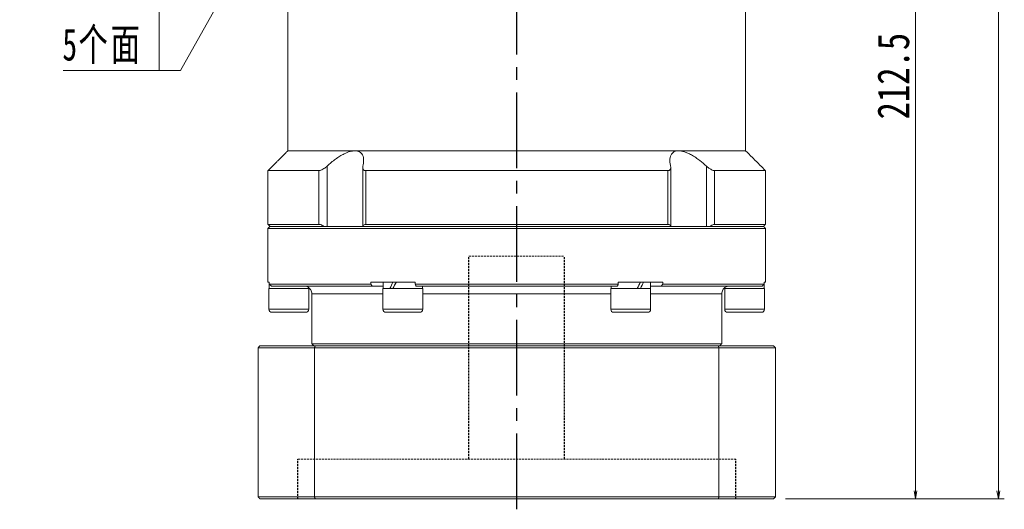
# Model space of a CAD drawing. Header units: millimetres. Extents: x 11 to 930, y 0 to 647.
# Tile 6 of 8: x 503 to 751, y 272 to 396. Entities that reach past the tile are written whole.
import ezdxf

# ---------------------------------------------------------------- set-up
doc = ezdxf.new("R2010")
doc.units = ezdxf.units.MM
doc.linetypes.add('CENTER2', pattern=[28.575, 19.05, -3.175, 3.175, -3.175])
doc.linetypes.add('DASHED', pattern=[0.75, 0.5, -0.25])
doc.layers.add('3中心线层', color=1, linetype='CENTER2')
doc.layers.add('尺寸线层', color=3, linetype='Continuous', lineweight=18)
doc.styles.add('宋体', font='SimSun.ttf', dxfattribs={"width": 0.8})
doc.styles.add('标准', font='SimSun.ttf', dxfattribs={"width": 0.667})
doc.dimstyles.new('A水平标注$0', dxfattribs={"dimtxt": 3.5, "dimasz": 2, "dimexe": 1.5, "dimexo": 3, "dimgap": 1.1, "dimtad": 1, "dimtoh": 1, "dimdec": 4, "dimdsep": 46, "dimtxsty": '宋体', "dimblk": 'OPEN', "dimcen": 3, "dimclrd": 3, "dimclre": 3, "dimclrt": 6, "dimadec": 0, "dimazin": 0, "dimtm": 1e-09, "dimtfac": 1, "dimtdec": 4, "dimtix": 1, "dimtmove": 0, "dimatfit": 3, "dimldrblk": 'OPEN', "dimfxl": 0, "dimlwd": 13, "dimlwe": 13, "dimarcsym": 0})

# ---------------------------------------------------------------- blocks, each defined once
blk = doc.blocks.new('*X6')
at = {"layer": '尺寸线层', "linetype": 'Continuous'}
blk.add_hatch(color=0, dxfattribs=at).paths.add_polyline_path([(31.37, 46.34), (28.29, 38.78), (26.53, 39.77)], flags=0)
at = {"layer": '尺寸线层', "color": 0, "linetype": 'Continuous'}
blk.add_line((31.37, 46.34), (5.4, 0), dxfattribs=at)
at = {"layer": '尺寸线层', "color": 0}
for p, q in [((0, 18.1), (-24.14, 18.1)), ((0, 0), (0, 18.1)), ((5.4, 0), (0, 0)), ((0, 0), (-24.14, 0))]:
    blk.add_line(p, q, dxfattribs=at)
at = {"layer": '尺寸线层', "color": 0, "insert": (-4.05, 1.62), "char_height": 8.1, "width": 40.1721, "attachment_point": 9, "line_spacing_factor": 1.15057, "style": '标准'}
blk.add_mtext('\\T1.1;4-M10\\P5个面', dxfattribs=at)
blk = doc.blocks.new('_Open')
at = {"color": 0, "linetype": 'ByBlock', "lineweight": -2}
for p, q in [((-1, 0.17), (0, 0)), ((-1, -0.17), (0, 0)), ((0, 0), (-1, 0))]:
    blk.add_line(p, q, dxfattribs=at)
blk = doc.blocks.new('*D40')
at = {"color": 3, "lineweight": 13, "transparency": 16777216}
for p, q in [((701.31, 557.58), (750.8, 557.58)), ((749.3, 555.58), (749.3, 277.08)), ((695.81, 275.08), (750.8, 275.08))]:
    blk.add_line(p, q, dxfattribs=at)
at = {"layer": 'Defpoints', "color": 0, "transparency": 16777216}
for p in [(698.31, 557.58), (692.81, 275.08), (749.3, 275.08)]:
    blk.add_point(p, dxfattribs=at)
at = {"color": 3, "lineweight": 13, "transparency": 16777216, "xscale": 2, "yscale": 2, "zscale": 2}
for p, rotation in [((749.3, 557.58), 90), ((749.3, 275.08), 270)]:
    blk.add_blockref('_Open', p, dxfattribs=dict(at, rotation=rotation))
at = {"color": 6, "transparency": 16777216, "insert": (743.8, 416.33), "char_height": 8, "attachment_point": 5, "rotation": 90, "style": '宋体', "bg_fill": 3, "box_fill_scale": 1.1, "bg_fill_color": 256, "bg_fill_true_color": 13158600, "bg_fill_transparency": 0}
blk.add_mtext('282.5', dxfattribs=at)
blk = doc.blocks.new('*D46')
at = {"color": 3, "lineweight": 13, "transparency": 16777216}
for p, q in [((701.31, 487.58), (729.96, 487.58)), ((728.46, 485.58), (728.46, 277.08)), ((695.81, 275.08), (729.96, 275.08))]:
    blk.add_line(p, q, dxfattribs=at)
at = {"layer": 'Defpoints', "color": 0, "transparency": 16777216}
for p in [(698.31, 487.58), (692.81, 275.08), (728.46, 275.08)]:
    blk.add_point(p, dxfattribs=at)
at = {"color": 3, "lineweight": 13, "transparency": 16777216, "xscale": 2, "yscale": 2, "zscale": 2}
for p, rotation in [((728.46, 487.58), 90), ((728.46, 275.08), 270)]:
    blk.add_blockref('_Open', p, dxfattribs=dict(at, rotation=rotation))
at = {"color": 6, "transparency": 16777216, "insert": (722.96, 381.33), "char_height": 8, "attachment_point": 5, "rotation": 90, "style": '宋体', "bg_fill": 3, "box_fill_scale": 1.1, "bg_fill_color": 256, "bg_fill_true_color": 13158600, "bg_fill_transparency": 0}
blk.add_mtext('212.5', dxfattribs=at)

msp = doc.modelspace()

# ---------------------------------------------------------------- linework, layer by layer
at = {"color": 7, "linetype": 'Continuous', "lineweight": 15}
for p, q in [((587.64665, 362.57804), (570.80529, 362.57804)), ((668.96393, 362.57804), (587.64665, 362.57804)), ((685.80529, 362.57804), (668.96393, 362.57804)), ((580.66005, 343.57804), (580.66005, 358.72541)), ((675.95052, 358.72541), (675.95052, 343.57804)), ((578.62128, 357.57804), (565.80529, 357.57804)), ((578.62128, 357.57804), (578.62128, 344.07804)), ((666.22296, 357.57804), (590.38762, 357.57804)), ((590.38762, 344.07804), (590.38762, 357.57804)), ((666.22296, 357.57804), (666.22296, 344.07804)), ((690.80529, 357.57804), (677.98929, 357.57804)), ((677.98929, 344.07804), (677.98929, 357.57804)), ((578.62128, 344.07804), (565.80529, 344.07804)), ((666.22296, 344.07804), (590.38762, 344.07804)), ((690.80529, 344.07804), (677.98929, 344.07804)), ((565.80529, 343.07804), (628.30529, 343.07804)), ((628.30529, 343.57804), (566.30529, 343.57804)), ((566.30529, 343.57804), (579.84266, 343.57804)), ((589.63522, 343.57804), (666.97535, 343.57804)), ((690.30529, 343.57804), (628.30529, 343.57804)), ((628.30529, 343.07804), (690.80529, 343.07804)), ((676.76791, 343.57804), (690.30529, 343.57804)), ((565.80529, 329.57804), (566.13917, 329.57804)), ((566.13917, 329.07804), (566.13917, 329.57804)), ((591.6349, 329.07804), (566.13917, 329.07804)), ((591.6349, 329.57804), (591.6349, 329.07804)), ((591.6349, 329.57804), (602.80956, 329.57804)), ((602.80956, 329.07804), (602.80956, 329.57804)), ((653.80102, 329.07804), (602.80956, 329.07804)), ((653.80102, 329.57804), (653.80102, 329.07804)), ((653.80102, 329.57804), (664.97567, 329.57804)), ((664.97567, 329.07804), (664.97567, 329.57804)), ((690.4714, 329.07804), (664.97567, 329.07804)), ((690.4714, 329.57804), (690.4714, 329.07804)), ((690.4714, 329.57804), (690.80529, 329.57804)), ((571.05529, 327.97804), (566.05529, 327.97804)), ((566.63283, 328.57804), (591.95712, 328.57804)), ((576.05529, 327.97804), (571.05529, 327.97804)), ((576.80529, 326.57804), (594.68029, 326.57804)), ((591.95712, 328.57804), (594.74029, 328.57804)), ((604.01041, 327.97804), (594.68029, 327.97804)), ((602.981, 328.57804), (653.62957, 328.57804)), ((604.68029, 327.97804), (604.01041, 327.97804)), ((604.68029, 326.57804), (651.93029, 326.57804)), ((604.99204, 328.57804), (605.18029, 328.57804)), ((651.43029, 328.57804), (651.61853, 328.57804)), ((661.93029, 327.97804), (651.93029, 327.97804)), ((661.87029, 328.57804), (664.65346, 328.57804)), ((661.93029, 326.57804), (679.80529, 326.57804)), ((664.65346, 328.57804), (689.97774, 328.57804)), ((690.55529, 327.97804), (680.55529, 327.97804)), ((571.05529, 322.72804), (566.05529, 322.72804)), ((566.80529, 321.97804), (571.05529, 321.97804)), ((576.05529, 322.72804), (571.05529, 322.72804)), ((571.05529, 321.97804), (575.30529, 321.97804)), ((604.01041, 322.72804), (594.68029, 322.72804)), ((595.43029, 321.97804), (603.36089, 321.97804)), ((603.36089, 321.97804), (603.93029, 321.97804)), ((604.68029, 322.72804), (604.01041, 322.72804)), ((661.93029, 322.72804), (651.93029, 322.72804)), ((652.68029, 321.97804), (661.18029, 321.97804)), ((690.55529, 322.72804), (680.55529, 322.72804)), ((681.30529, 321.97804), (689.80529, 321.97804)), ((563.30529, 313.07804), (577.49928, 313.07804)), ((563.30529, 313.07804), (563.30529, 275.57804)), ((577.6718, 313.57804), (563.80529, 313.57804)), ((679.80529, 314.07804), (576.80529, 314.07804)), ((577.49928, 313.07804), (679.11129, 313.07804)), ((577.49928, 275.57804), (577.49928, 313.07804)), ((678.93877, 313.57804), (577.6718, 313.57804)), ((679.11129, 313.07804), (679.11129, 275.57804)), ((577.49928, 275.57804), (563.30529, 275.57804)), ((563.80529, 275.07804), (577.6718, 275.07804)), ((679.11129, 275.57804), (577.49928, 275.57804)), ((577.6718, 275.07804), (678.93877, 275.07804))]:
    msp.add_line(p, q, dxfattribs=at)
at = {"color": 6, "linetype": 'DASHED', "lineweight": 15}
for p, q in [((616.30529, 336.07804), (640.30529, 336.07804)), ((573.30529, 285.07804), (683.30529, 285.07804))]:
    msp.add_line(p, q, dxfattribs=at)
at = {"color": 7, "linetype": 'Continuous', "lineweight": 15}
for centre, radius, start, end in [((574.80529, 326.57804), 2, 0, 30.1681269), ((681.80529, 326.57804), 2, 149.8150812, 180), ((566.80529, 322.72804), 0.75, 180, 270), ((575.30529, 322.72804), 0.75, 270, 0), ((595.43029, 322.72804), 0.75, 180, 270), ((603.93029, 322.72804), 0.75, 270, 0), ((652.68029, 322.72804), 0.75, 180, 270), ((661.18029, 322.72804), 0.75, 270, 0), ((681.30529, 322.72804), 0.75, 180, 270), ((689.80529, 322.72804), 0.75, 270, 0)]:
    msp.add_arc(centre, radius, start, end, dxfattribs=at)
at = {"color": 7, "linetype": 'Continuous', "lineweight": 15, "extrusion": (0, 0, -1)}
for centre, major_axis, ratio, start_param, end_param in [((571.05529, 329.57804), (0, 8.55633), 0.577350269, 4.618754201, 4.71238898), ((571.05529, 327.97804), (0, 8.55633), 0.577350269, 4.71238898, 4.837645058), ((599.68029, 329.57804), (4.54557, 8.49348), 0.227735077, 4.403003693, 4.591107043), ((599.68029, 327.97804), (4.54557, 8.49348), 0.227735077, 4.591107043, 4.779210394), ((599.68029, 329.57804), (3.07332, 5.74255), 0.227735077, 4.452374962, 4.591107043), ((656.93029, 329.57804), (4.54557, 8.49348), 0.227735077, 1.44951439, 1.63761774), ((656.93029, 327.97804), (4.54557, 8.49348), 0.227735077, 1.261411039, 1.44951439), ((685.55529, 329.57804), (0, 8.55633), 0.577350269, 1.570796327, 1.758899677), ((656.93029, 327.97804), (3.07332, 5.74255), 0.227735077, 1.310782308, 1.44951439), ((685.55529, 327.97804), (0, 8.55633), 0.577350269, 1.477161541, 1.570796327)]:
    msp.add_ellipse(centre, major_axis=major_axis, ratio=ratio, start_param=start_param, end_param=end_param, dxfattribs=at)
at = {"color": 7, "linetype": 'Continuous', "lineweight": 15}
for points in [[(570.80529, 362.57804), (570.80529, 398.57804)], [(685.80529, 398.57804), (685.80529, 362.57804)], [(565.80529, 357.57804), (570.80529, 362.57804)], [(685.80529, 362.57804), (690.80529, 357.57804)], [(565.80529, 344.07804), (565.80529, 357.57804)], [(589.60098, 343.57804), (589.60098, 358.34794)], [(667.00959, 358.34824), (667.00959, 343.57804)], [(690.80529, 357.57804), (690.80529, 344.07804)], [(566.30529, 343.57804), (565.80529, 344.07804)], [(690.80529, 344.07804), (690.30529, 343.57804)], [(565.80529, 343.07804), (566.30529, 343.57804)], [(565.80529, 329.57804), (565.80529, 343.07804)], [(690.30529, 343.57804), (690.80529, 343.07804)], [(690.80529, 343.07804), (690.80529, 329.57804)], [(566.13917, 329.07804), (566.63283, 328.57804)], [(591.95712, 328.57804), (591.6349, 329.07804)], [(594.74029, 327.97804), (594.74029, 329.57804)], [(602.80956, 329.07804), (602.981, 328.57804)], [(653.62957, 328.57804), (653.80102, 329.07804)], [(661.87029, 329.57804), (661.87029, 327.97804)], [(664.97567, 329.07804), (664.65346, 328.57804)], [(689.97774, 328.57804), (690.4714, 329.07804)], [(566.05529, 322.72804), (566.05529, 327.97804)], [(575.99529, 328.20309), (575.99529, 327.97804)], [(576.05529, 327.97804), (576.05529, 322.72804)], [(576.80529, 314.07804), (576.80529, 326.57804)], [(594.68029, 322.72804), (594.68029, 327.97804)], [(604.62029, 328.57804), (604.62029, 327.97804)], [(604.68029, 327.97804), (604.68029, 322.72804)], [(651.93029, 322.72804), (651.93029, 327.97804)], [(651.99029, 327.97804), (651.99029, 328.57804)], [(661.93029, 327.97804), (661.93029, 322.72804)], [(679.80529, 326.57804), (679.80529, 314.07804)], [(680.55529, 322.72804), (680.55529, 327.97804)], [(680.61529, 327.97804), (680.61529, 328.17043)], [(690.55529, 327.97804), (690.55529, 322.72804)], [(563.30529, 313.07804), (563.80529, 313.57804)], [(577.30529, 313.57804), (576.80529, 314.07804)], [(577.6718, 313.57804), (577.49928, 313.07804)], [(679.11129, 313.07804), (678.93877, 313.57804)], [(679.80529, 314.07804), (679.30529, 313.57804)], [(563.80529, 275.07804), (563.30529, 275.57804)], [(577.49928, 275.57804), (577.6718, 275.07804)], [(678.93877, 275.07804), (679.11129, 275.57804)]]:
    msp.add_open_spline(points, degree=1, dxfattribs=at)
for points, knots in [([(587.64665, 362.57804), (587.24512, 362.53968), (586.41398, 362.46027), (585.08174, 361.90625), (583.85652, 361.21804), (582.36844, 360.21627), (581.34902, 359.32665), (580.66005, 358.72541)], [0, 0, 0, 0, 1.493533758, 3.091577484, 4.322036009, 5.554470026, 8.123989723, 8.123989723, 8.123989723, 8.123989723]), ([(589.65201, 358.72541), (589.70349, 358.95867), (589.80686, 359.42704), (589.8617, 360.14656), (589.8059, 360.87479), (589.59409, 361.51121), (589.24976, 362.00156), (588.83136, 362.32384), (588.32277, 362.51954), (587.91691, 362.5755), (587.67874, 362.57774), (587.64665, 362.57804)], [0, 0, 0, 0, 0.626246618, 1.257495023, 2.032414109, 2.823629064, 3.42820033, 4.048095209, 4.555440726, 5.077036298, 5.158257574, 5.158257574, 5.158257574, 5.158257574]), ([(668.96393, 362.57804), (668.78312, 362.56888), (668.41691, 362.55033), (667.94798, 362.40001), (667.54653, 362.16078), (667.17601, 361.77793), (666.89286, 361.22095), (666.7537, 360.47492), (666.7656, 359.63723), (666.89391, 359.03091), (666.95857, 358.72541)], [0, 0, 0, 0, 0.468845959, 0.949596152, 1.451964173, 1.965089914, 2.734777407, 3.526210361, 4.335728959, 5.157885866, 5.157885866, 5.157885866, 5.157885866]), ([(675.95052, 358.72541), (675.42383, 359.19037), (674.57223, 359.94216), (673.2825, 360.87416), (672.25383, 361.51383), (671.28695, 362.00288), (670.2189, 362.42072), (669.43867, 362.57362), (668.99639, 362.57773), (668.96393, 362.57804)], [0, 0, 0, 0, 1.980910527, 3.202878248, 4.450542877, 5.416537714, 6.381330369, 7.998144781, 8.126222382, 8.126222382, 8.126222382, 8.126222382]), ([(580.66005, 358.72541), (580.4014, 358.5039), (579.97459, 358.13837), (579.3478, 357.775), (578.91187, 357.60336), (578.7071, 357.58552), (578.62128, 357.57804)], [0, 0, 0, 0, 0.923658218, 1.524159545, 2.020218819, 2.378137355, 2.378137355, 2.378137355, 2.378137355]), ([(590.38762, 357.57804), (590.31937, 357.58135), (590.18052, 357.58808), (590.00781, 357.64133), (589.86433, 357.72262), (589.74095, 357.84216), (589.64816, 358.00695), (589.59946, 358.22058), (589.5971, 358.46138), (589.6336, 358.63688), (589.65201, 358.72541)], [0, 0, 0, 0, 0.165195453, 0.336098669, 0.501143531, 0.67031152, 0.899665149, 1.135559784, 1.381616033, 1.632058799, 1.632058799, 1.632058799, 1.632058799]), ([(666.95857, 358.72541), (666.98033, 358.61521), (667.02447, 358.39164), (666.99851, 358.12446), (666.91962, 357.91877), (666.81493, 357.78039), (666.67716, 357.67707), (666.53038, 357.6164), (666.37656, 357.58355), (666.27447, 357.57989), (666.22296, 357.57804)], [0, 0, 0, 0, 0.312581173, 0.634124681, 0.837734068, 1.046108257, 1.214079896, 1.386575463, 1.508153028, 1.631948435, 1.631948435, 1.631948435, 1.631948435]), ([(677.98929, 357.57804), (677.86862, 357.59202), (677.62781, 357.61993), (677.12161, 357.84745), (676.53804, 358.2149), (676.15064, 358.55153), (675.95052, 358.72541)], [0, 0, 0, 0, 0.48914015, 0.976123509, 1.653805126, 2.377879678, 2.377879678, 2.377879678, 2.377879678]), ([(578.62128, 344.07804), (578.74182, 344.06387), (578.98238, 344.03561), (579.42099, 343.8419), (579.70577, 343.6637), (579.84266, 343.57804)], [0, 0, 0, 0, 0.457440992, 0.912864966, 1.334419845, 1.334419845, 1.334419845, 1.334419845]), ([(589.63522, 343.57804), (589.68359, 343.68882), (589.77251, 343.89249), (590.05883, 344.05382), (590.29194, 344.07099), (590.38762, 344.07804)], [0, 0, 0, 0, 0.4023771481, 0.7397651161, 0.974629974, 0.974629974, 0.974629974, 0.974629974]), ([(666.22296, 344.07804), (666.35678, 344.06387), (666.62385, 344.03561), (666.86912, 343.8419), (666.94086, 343.6637), (666.97535, 343.57804)], [0, 0, 0, 0, 0.33430891, 0.6671437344, 0.9752262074, 0.9752262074, 0.9752262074, 0.9752262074]), ([(676.76791, 343.57804), (676.94789, 343.68882), (677.27877, 343.89249), (677.7069, 344.05382), (677.90712, 344.07099), (677.98929, 344.07804)], [0, 0, 0, 0, 0.551089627, 1.013171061, 1.334838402, 1.334838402, 1.334838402, 1.334838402]), ([(576.53505, 327.58486), (576.53236, 327.59269), (576.52357, 327.61822), (576.15244, 328.1779), (575.54517, 328.53123), (575.08031, 328.56758), (574.94666, 328.57804)], [0, 0, 0, 0, 0.326549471, 1.065534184, 1.708406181, 1.967821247, 1.967821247, 1.967821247, 1.967821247]), ([(604.62029, 328.43691), (604.65614, 328.45766), (604.82084, 328.553), (604.9169, 328.56705), (604.99204, 328.57804)], [0, 0, 0, 0, 0.0872534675, 0.4007646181, 0.4007646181, 0.4007646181, 0.4007646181]), ([(651.61853, 328.57804), (651.70452, 328.56629), (651.79368, 328.55411), (651.98354, 328.4452), (651.99029, 328.44133)], [0, 0, 0, 0, 0.3845346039, 0.3986983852, 0.3986983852, 0.3986983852, 0.3986983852]), ([(681.66391, 328.57804), (681.47987, 328.55905), (680.93559, 328.5029), (680.44605, 328.1142), (680.16278, 327.7548), (680.0463, 327.53001), (680.06954, 327.57364), (680.07552, 327.58487)], [0, 0, 0, 0, 0.371254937, 1.097915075, 1.483628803, 1.880459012, 2.017902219, 2.017902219, 2.017902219, 2.017902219])]:
    msp.add_open_spline(points, degree=3, knots=knots, dxfattribs=at)
at = {"layer": '3中心线层'}
msp.add_line((628.30529, 272.46135), (628.30529, 408.07804), dxfattribs=at)
at = {"layer": '3中心线层', "color": 6, "linetype": 'DASHED'}
for p, q in [((616.30529, 285.07804), (616.30529, 336.07804)), ((640.30529, 285.07804), (640.30529, 336.07804)), ((573.30529, 275.07804), (573.30529, 285.07804)), ((683.30529, 275.07804), (683.30529, 285.07804))]:
    msp.add_line(p, q, dxfattribs=at)

# ---------------------------------------------------------------- block references
at = {"layer": '尺寸线层'}
msp.add_blockref('*X6', (538.46051, 382.74519), dxfattribs=at)

# ---------------------------------------------------------------- dimensions: what is measured, and where the dimension line sits
dim = msp.add_linear_dim(base=(749.29605, 275.07804), p1=(698.30529, 557.57804), p2=(692.80529, 275.07804), angle=90, dimstyle='A水平标注$0', override={"dimtxt": 8, "dimgap": 1.5})
dim.commit()
dim.dimension.update_dxf_attribs({"geometry": '*D40', "text_midpoint": (743.79605, 416.32804)})

# ---------------------------------------------------------------- next in the draw order: linework, layer by layer
at = {"color": 7, "linetype": 'Continuous', "lineweight": 15}
for p, q in [((692.80529, 313.57804), (678.93877, 313.57804)), ((679.11129, 313.07804), (693.30529, 313.07804)), ((693.30529, 275.57804), (693.30529, 313.07804)), ((678.93877, 275.07804), (692.80529, 275.07804)), ((693.30529, 275.57804), (679.11129, 275.57804))]:
    msp.add_line(p, q, dxfattribs=at)
for points in [[(692.80529, 313.57804), (693.30529, 313.07804)], [(693.30529, 275.57804), (692.80529, 275.07804)]]:
    msp.add_open_spline(points, degree=1, dxfattribs=at)

# ---------------------------------------------------------------- next in the draw order: dimensions: what is measured, and where the dimension line sits
dim = msp.add_linear_dim(base=(728.45609, 275.07804), p1=(698.30529, 487.57804), p2=(692.80529, 275.07804), angle=90, dimstyle='A水平标注$0', override={"dimtxt": 8, "dimgap": 1.5, "dimblk": 'Open', "dimtfill": 1, "dimtfillclr": 256})
dim.commit()
dim.dimension.update_dxf_attribs({"geometry": '*D46', "text_midpoint": (722.95609, 381.32804)})

doc.saveas('drawing.dxf')
